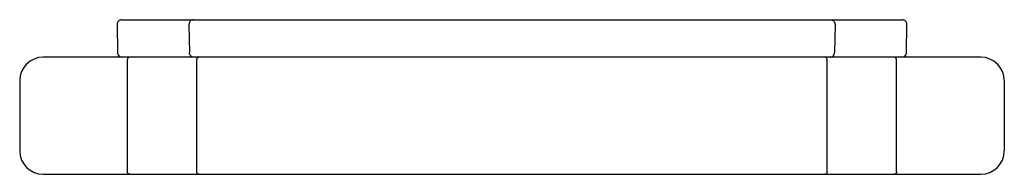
# Model space of a CAD drawing. Header units: millimetres. Extents: x 4051.443 to 4051.653, y 1859.195 to 1859.228.
import ezdxf

# ---------------------------------------------------------------- set-up
doc = ezdxf.new("R2010")
doc.units = ezdxf.units.MM
doc.layers.add('SANINDUSA', color=3, linetype='Continuous')

msp = doc.modelspace()

# ---------------------------------------------------------------- linework, layer by layer
at = {"layer": 'SANINDUSA'}
for p, q in [((4051.46352, 1859.22694), (4051.46362, 1859.22094)), ((4051.46452, 1859.22796), (4051.63097, 1859.22796)), ((4051.47885, 1859.22694), (4051.47896, 1859.22094)), ((4051.61664, 1859.22694), (4051.61654, 1859.22094)), ((4051.63186, 1859.22094), (4051.63197, 1859.22694)), ((4051.64774, 1859.21996), (4051.44774, 1859.21996)), ((4051.46573, 1859.19546), (4051.46573, 1859.21946)), ((4051.48052, 1859.19546), (4051.48052, 1859.21946)), ((4051.61496, 1859.19546), (4051.61496, 1859.21946)), ((4051.62975, 1859.19546), (4051.62975, 1859.21946)), ((4051.44274, 1859.21496), (4051.44274, 1859.19996)), ((4051.65274, 1859.21496), (4051.65274, 1859.19996)), ((4051.44774, 1859.19496), (4051.64774, 1859.19496))]:
    msp.add_line(p, q, dxfattribs=at)
for centre, radius, start, end in [((4051.46452, 1859.22696), 0.001, 90, 181.0036), ((4051.63097, 1859.22696), 0.001, 358.9964, 90), ((4051.46462, 1859.22096), 0.001, 181.0036, 270), ((4051.63086, 1859.22096), 0.001, 270, 358.9964), ((4051.44774, 1859.21496), 0.005, 90, 180), ((4051.64774, 1859.21496), 0.005, 0, 90), ((4051.44774, 1859.19996), 0.005, 180, 270), ((4051.64774, 1859.19996), 0.005, 270, 0)]:
    msp.add_arc(centre, radius, start, end, dxfattribs=at)
for points, knots in [([(4051.47982, 1859.22796), (4051.47969, 1859.22796), (4051.47943, 1859.22791), (4051.47911, 1859.22768), (4051.4789, 1859.22734), (4051.47885, 1859.22707), (4051.47885, 1859.22694)], [0, 0, 0, 0, 0.245962, 0.494303, 0.745993, 1, 1, 1, 1]), ([(4051.61567, 1859.22796), (4051.6158, 1859.22796), (4051.61606, 1859.22791), (4051.61638, 1859.22768), (4051.6166, 1859.22734), (4051.61664, 1859.22707), (4051.61664, 1859.22694)], [0, 0, 0, 0, 0.245967, 0.494311, 0.745998, 1, 1, 1, 1]), ([(4051.47992, 1859.21996), (4051.4798, 1859.21996), (4051.47954, 1859.22001), (4051.47922, 1859.22023), (4051.47901, 1859.22056), (4051.47896, 1859.22081), (4051.47896, 1859.22094)], [0, 0, 0, 0, 0.246055, 0.494379, 0.745981, 1, 1, 1, 1]), ([(4051.61557, 1859.21996), (4051.6157, 1859.21996), (4051.61595, 1859.22001), (4051.61627, 1859.22023), (4051.61648, 1859.22056), (4051.61654, 1859.22081), (4051.61654, 1859.22094)], [0, 0, 0, 0, 0.246061, 0.494386, 0.745986, 1, 1, 1, 1]), ([(4051.46622, 1859.21996), (4051.46611, 1859.21996), (4051.46595, 1859.2199), (4051.46585, 1859.21979), (4051.46583, 1859.21976)], [0, 0, 0, 0, 0.743386, 1, 1, 1, 1]), ([(4051.481, 1859.21996), (4051.48088, 1859.21996), (4051.48062, 1859.21985), (4051.48052, 1859.21959), (4051.48052, 1859.21946)], [0, 0, 0, 0, 0.497868, 1, 1, 1, 1]), ([(4051.61496, 1859.21946), (4051.61496, 1859.21959), (4051.61486, 1859.21985), (4051.6146, 1859.21996), (4051.61448, 1859.21996)], [0, 0, 0, 0, 0.510057, 1, 1, 1, 1]), ([(4051.46622, 1859.19496), (4051.46609, 1859.19496), (4051.46583, 1859.19507), (4051.46573, 1859.19533), (4051.46573, 1859.19546)], [0, 0, 0, 0, 0.497868, 1, 1, 1, 1]), ([(4051.481, 1859.19496), (4051.48088, 1859.19496), (4051.48062, 1859.19507), (4051.48052, 1859.19533), (4051.48052, 1859.19546)], [0, 0, 0, 0, 0.497868, 1, 1, 1, 1]), ([(4051.61496, 1859.19546), (4051.61496, 1859.19533), (4051.61486, 1859.19507), (4051.6146, 1859.19496), (4051.61448, 1859.19496)], [0, 0, 0, 0, 0.510057, 1, 1, 1, 1]), ([(4051.62975, 1859.19546), (4051.62975, 1859.19533), (4051.62965, 1859.19507), (4051.62939, 1859.19496), (4051.62926, 1859.19496)], [0, 0, 0, 0, 0.510057, 1, 1, 1, 1])]:
    msp.add_open_spline(points, degree=3, knots=knots, dxfattribs=at)
for points in [[(4051.46583, 1859.21976), (4051.46577, 1859.21967), (4051.46573, 1859.21956), (4051.46573, 1859.21946)], [(4051.62955, 1859.21986), (4051.62947, 1859.21992), (4051.62937, 1859.21996), (4051.62926, 1859.21996)], [(4051.62975, 1859.21946), (4051.62975, 1859.21961), (4051.62967, 1859.21977), (4051.62955, 1859.21986)]]:
    msp.add_open_spline(points, degree=3, dxfattribs=at)

doc.saveas('drawing.dxf')
